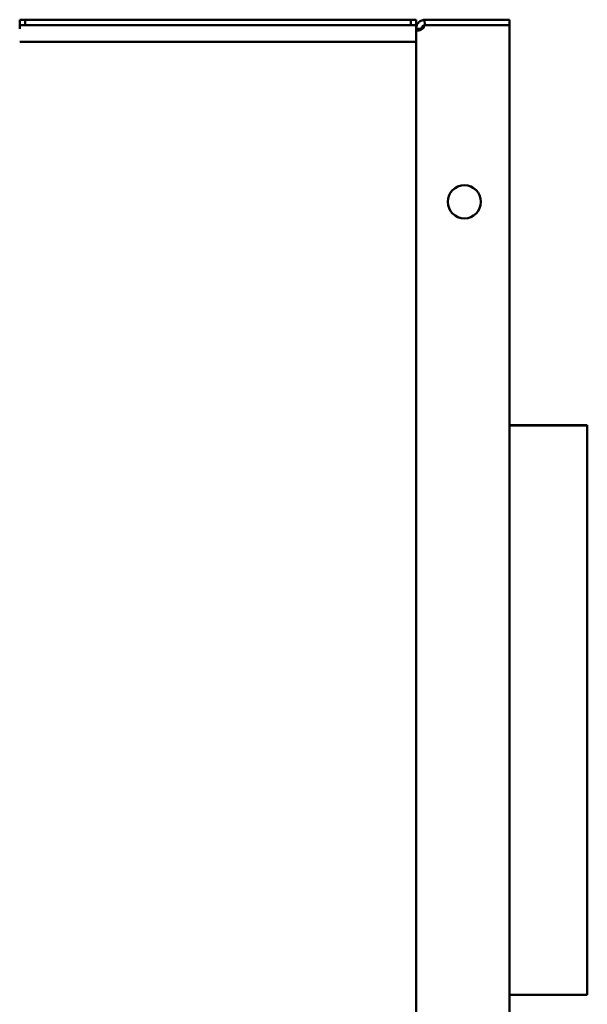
# Model space of a CAD drawing. Header units: millimetres. Extents: x 227 to 613, y 91 to 504.
# Tile 6 of 6: x 456 to 613, y 230 to 504. Entities that reach past the tile are written whole.
import ezdxf

# ---------------------------------------------------------------- set-up
doc = ezdxf.new("R2010")
doc.units = ezdxf.units.MM
doc.header["$LTSCALE"] = 2
doc.layers.add('Widoczne (ISO)', color=7, linetype='Continuous', lineweight=50)

msp = doc.modelspace()

# ---------------------------------------------------------------- linework, layer by layer
at = {"layer": 'Widoczne (ISO)'}
for p, q in [((455.75, 503.5), (457.25, 503.5)), ((455.75, 502), (455.75, 503.5)), ((457.25, 503.5), (457.25, 502)), ((457.25, 503.5), (564.25, 503.5)), ((564.25, 502), (564.25, 503.5)), ((564.25, 503.5), (565.75, 503.5)), ((565.75, 503.5), (565.75, 502)), ((568.19, 502), (568.09, 503.49)), ((591.64, 503.5), (568.25, 503.5)), ((591.64, 503.5), (591.64, 502)), ((457.25, 502), (455.75, 502)), ((455.75, 501), (455.75, 502)), ((457.25, 502), (564.25, 502)), ((565.75, 502), (564.25, 502)), ((565.75, 501), (565.75, 502)), ((565.75, 501), (565.75, 500.88)), ((566.62, 501), (565.75, 501)), ((565.75, 93.12), (565.75, 500.88)), ((565.75, 500.88), (566.62, 500.88)), ((567.25, 501), (566.62, 501)), ((566.62, 500.88), (567.25, 500.88)), ((567.25, 500.88), (567.25, 501)), ((568.09, 502), (568.25, 502)), ((568.25, 502), (591.64, 502)), ((591.64, 502), (591.64, 92)), ((455.75, 497.4), (565.75, 497.4)), ((591.64, 391), (613.25, 391)), ((613.25, 390.99), (591.64, 390.99)), ((613.25, 390.99), (613.25, 391)), ((613.25, 390.99), (613.25, 390.99)), ((613.25, 390.99), (613.25, 233)), ((591.64, 233), (613.25, 233))]:
    msp.add_line(p, q, dxfattribs=at)
msp.add_circle((579.14, 453), 4.6, dxfattribs=at)
msp.add_arc((568.25, 501), 2.5, 90, 93.7112, dxfattribs=at)
for points, knots in [([(565.75, 501), (565.75, 501.12), (565.75, 501.36), (565.92, 501.94), (566.03, 502.18), (566.32, 502.61), (566.5, 502.8), (566.91, 503.13), (567.12, 503.24), (567.51, 503.39), (567.67, 503.43), (567.87, 503.47), (567.94, 503.48), (568.02, 503.49), (568.04, 503.49), (568.08, 503.49), (568.09, 503.49), (568.09, 503.49)], [0, 0, 0, 0, 0.0405395, 0.0405395, 0.0705616, 0.0705616, 0.1003758, 0.1003758, 0.1315344, 0.1315344, 0.1594808, 0.1594808, 0.1767321, 0.1767321, 0.1868314, 0.1868314, 0.2007181, 0.2007181, 0.2007181, 0.2007181]), ([(568.09, 502), (568.09, 501.94), (568.08, 501.86), (568.05, 501.7), (568.02, 501.64), (567.95, 501.47), (567.89, 501.37), (567.69, 501.13), (567.54, 501), (567.18, 500.77), (566.96, 500.67), (566.55, 500.54), (566.36, 500.5), (566.06, 500.5), (565.94, 500.52), (565.83, 500.61), (565.8, 500.65), (565.75, 500.76), (565.75, 500.83), (565.75, 500.88)], [0, 0, 0, 0, 0.0177722, 0.0177722, 0.0307489, 0.0307489, 0.0530069, 0.0530069, 0.0895386, 0.0895386, 0.1321287, 0.1321287, 0.1727818, 0.1727818, 0.2137649, 0.2137649, 0.2350477, 0.2350477, 0.2619555, 0.2619555, 0.2619555, 0.2619555]), ([(568.09, 501.99), (568.08, 501.99), (568.08, 501.99), (568.03, 501.98), (567.97, 501.96), (567.84, 501.91), (567.77, 501.88), (567.65, 501.8), (567.59, 501.76), (567.5, 501.66), (567.46, 501.61), (567.38, 501.5), (567.35, 501.45), (567.3, 501.33), (567.28, 501.27), (567.26, 501.17), (567.26, 501.13), (567.25, 501.08), (567.25, 501.07), (567.25, 501.03), (567.25, 501.02), (567.25, 501)], [-0.1339115, -0.1339115, -0.1339115, -0.1339115, -0.1320682, -0.1320682, -0.1110865, -0.1110865, -0.0917462, -0.0917462, -0.0749664, -0.0749664, -0.0603179, -0.0603179, -0.0460941, -0.0460941, -0.0292774, -0.0292774, -0.0168739, -0.0168739, -0.0086122, -0.0086122, 0, 0, 0, 0])]:
    msp.add_open_spline(points, degree=3, knots=knots, dxfattribs=at)
msp.add_open_spline([(567.25, 500.88), (567.25, 500.86), (567.25, 500.84), (567.25, 500.82)], degree=3, dxfattribs=at)

doc.saveas('drawing.dxf')
